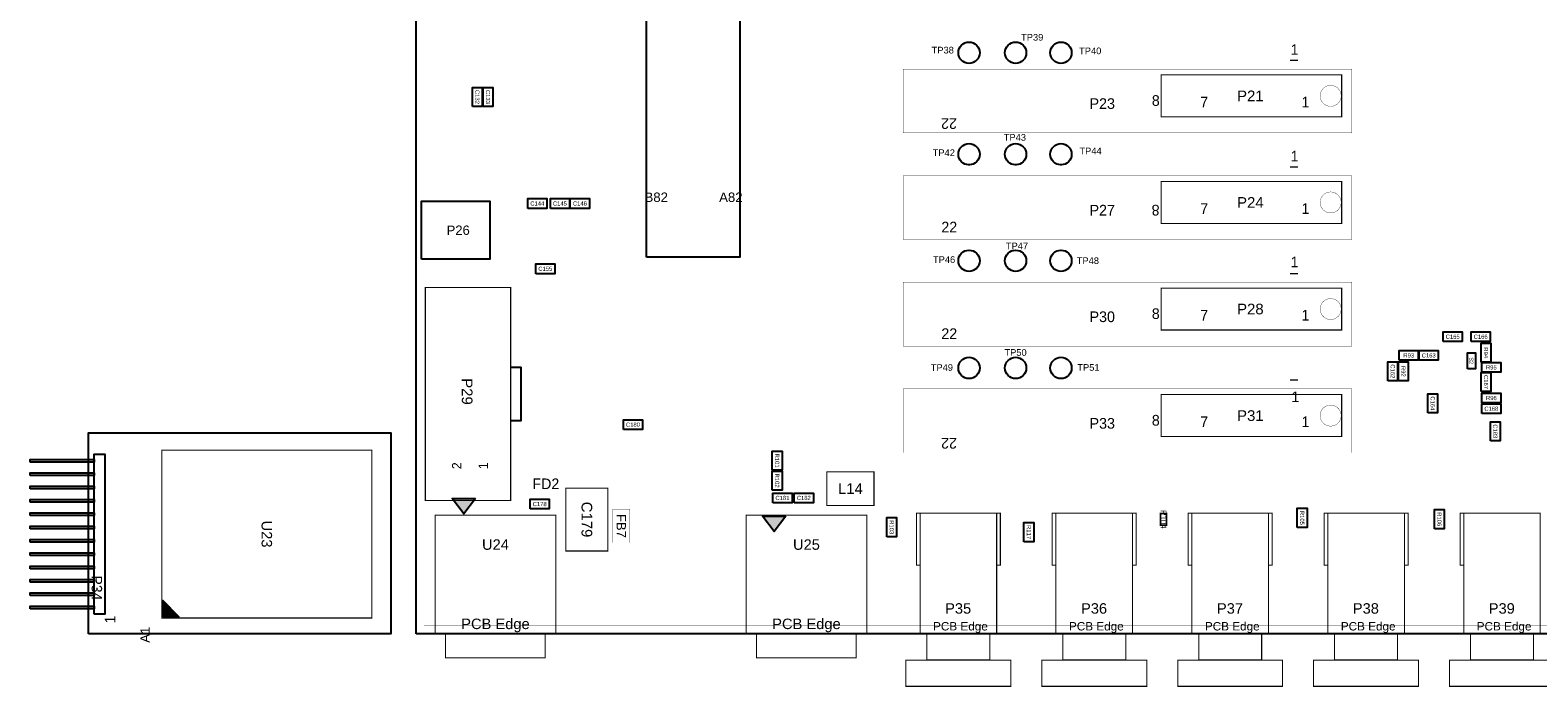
# Model space of a CAD drawing. Extents: x -37 to 194, y -5 to 175.
# Tile 1 of 7: x -37 to 107, y -5 to 58. Entities that reach past the tile are written whole.
import ezdxf
from ezdxf.enums import TextEntityAlignment as Align

# ---------------------------------------------------------------- set-up
doc = ezdxf.new("R2010")
doc.units = 0
doc.header["$MEASUREMENT"] = 0
for name, color, linetype in [('ASSEMBLY_OUTLINES_TOP', 102, 'CONTINUOUS'), ('ASSEMBLY_REF_DES_TOP', 102, 'CONTINUOUS'), ('OUTLINES', 251, 'CONTINUOUS')]:
    doc.layers.add(name, color=color, linetype=linetype)
doc.styles.add('ARIAL', font='ARIAL.TTF')
doc.styles.add('VERIBEST_GERBER_0', font='txt')

msp = doc.modelspace()

# ---------------------------------------------------------------- hatches: boundary and pattern name
at = {"layer": 'ASSEMBLY_OUTLINES_TOP'}
for points in [[(5.6825, 12.909), (4.57, 11.425667), (3.4575, 12.909)], [(35.256066, 11.22315), (34.143566, 9.739817), (33.031066, 11.22315)], [(-24.146, 1.627), (-22.598, 1.627), (-24.146, 3.175)]]:
    msp.add_hatch(color=256, dxfattribs=at).paths.add_polyline_path(points, flags=0)

# ---------------------------------------------------------------- linework, layer by layer
for points, const_width in [([(0.762, 0.762), (0.762, 169.238), (188.238, 169.238), (188.238, 0.762)], 0.0254), ([(46.428, 47.752), (46.428, 53.832), (89.2048, 53.832), (89.2048, 47.752)], 0.0254), ([(71.022828, 49.2826), (71.022828, 53.2826), (88.222828, 53.2826), (88.222828, 49.2826)], 0.1), ([(46.428, 37.592), (46.428, 43.672), (89.2048, 43.672), (89.2048, 37.592)], 0.0254), ([(71.022828, 39.1226), (71.022828, 43.1226), (88.222828, 43.1226), (88.222828, 39.1226)], 0.1), ([(0.889, 12.7), (0.889, 33.02), (9.017, 33.02), (9.017, 12.7)], 0.1016), ([(46.428, 27.432), (46.428, 33.512), (89.2048, 33.512), (89.2048, 27.432)], 0.0254), ([(71.022828, 28.9626), (71.022828, 32.9626), (88.222828, 32.9626), (88.222828, 28.9626)], 0.1), ([(46.428, 17.272), (46.428, 23.352), (89.2048, 23.352), (89.2048, 17.272)], 0.0254), ([(71.022828, 18.8026), (71.022828, 22.8026), (88.222828, 22.8026), (88.222828, 18.8026)], 0.1), ([(-24.224, 1.509), (-24.224, 17.509), (-4.224, 17.509), (-4.224, 1.509)], 0.1), ([(39.151814, 12.243054), (39.151814, 15.442946), (43.651932, 15.442946), (43.651932, 12.243054)], 0.1016), ([(14.281404, 7.896606), (14.281404, 13.896594), (18.281396, 13.896594), (18.281396, 7.896606)], 0.1016), ([(18.7452, 8.6868), (18.7452, 11.8872), (20.3708, 11.8872), (20.3708, 8.6868)], 0.0254), ([(47.689, 6.554), (47.689, 11.504), (48.039, 11.504), (48.039, 6.554)], 0.1), ([(48.039, 0.004), (48.039, 11.504), (55.339, 11.504), (55.339, 0.004)], 0.1), ([(55.339, 6.554), (55.339, 11.504), (55.689, 11.504), (55.689, 6.554)], 0.1), ([(60.643, 6.554), (60.643, 11.504), (60.993, 11.504), (60.993, 6.554)], 0.1), ([(60.993, 0.004), (60.993, 11.504), (68.293, 11.504), (68.293, 0.004)], 0.1), ([(68.293, 6.554), (68.293, 11.504), (68.643, 11.504), (68.643, 6.554)], 0.1), ([(70.9676, 10.3632), (70.9676, 11.4808), (71.5264, 11.4808), (71.5264, 10.3632)], 0.1524), ([(73.597, 6.554), (73.597, 11.504), (73.947, 11.504), (73.947, 6.554)], 0.1), ([(73.947, 0.004), (73.947, 11.504), (81.247, 11.504), (81.247, 0.004)], 0.1), ([(81.247, 6.554), (81.247, 11.504), (81.597, 11.504), (81.597, 6.554)], 0.1), ([(86.551, 6.554), (86.551, 11.504), (86.901, 11.504), (86.901, 6.554)], 0.1), ([(86.901, 0.004), (86.901, 11.504), (94.201, 11.504), (94.201, 0.004)], 0.1), ([(94.201, 6.554), (94.201, 11.504), (94.551, 11.504), (94.551, 6.554)], 0.1), ([(99.505, 6.554), (99.505, 11.504), (99.855, 11.504), (99.855, 6.554)], 0.1), ([(99.855, 0.004), (99.855, 11.504), (107.155, 11.504), (107.155, 0.004)], 0.1), ([(1.82, -0.001), (1.82, 11.299), (13.32, 11.299), (13.32, -0.001)], 0.1), ([(31.461, -0.001), (31.461, 11.299), (42.961, 11.299), (42.961, -0.001)], 0.1), ([(2.82, -2.301), (2.82, -0.001), (12.32, -0.001), (12.32, -2.301)], 0.1), ([(32.461, -2.301), (32.461, -0.001), (41.961, -0.001), (41.961, -2.301)], 0.1), ([(48.689, -2.496), (48.689, 0.004), (54.689, 0.004), (54.689, -2.496)], 0.1), ([(61.643, -2.496), (61.643, 0.004), (67.643, 0.004), (67.643, -2.496)], 0.1), ([(74.597, -2.496), (74.597, 0.004), (80.597, 0.004), (80.597, -2.496)], 0.1), ([(87.551, -2.496), (87.551, 0.004), (93.551, 0.004), (93.551, -2.496)], 0.1), ([(100.505, -2.496), (100.505, 0.004), (106.505, 0.004), (106.505, -2.496)], 0.1), ([(46.689, -5.006), (46.689, -2.506), (56.689, -2.506), (56.689, -5.006)], 0.1), ([(59.643, -5.006), (59.643, -2.506), (69.643, -2.506), (69.643, -5.006)], 0.1), ([(72.597, -5.006), (72.597, -2.506), (82.597, -2.506), (82.597, -5.006)], 0.1), ([(85.551, -5.006), (85.551, -2.506), (95.551, -2.506), (95.551, -5.006)], 0.1), ([(98.505, -5.006), (98.505, -2.506), (108.505, -2.506), (108.505, -5.006)], 0.1)]:
    msp.add_lwpolyline(points, close=True, dxfattribs=dict(at, const_width=const_width))
for points in [[(21.964476, 35.9164), (21.964476, 130.1996), (30.864476, 130.1996), (30.864476, 35.9164)], [(5.377, 50.266), (5.377, 52.096), (6.307, 52.096), (6.307, 50.266)], [(6.393, 50.266), (6.393, 52.096), (7.323, 52.096), (7.323, 50.266)], [(0.527, 35.731), (0.527, 41.231), (7.027, 41.231), (7.027, 35.731)], [(10.642, 40.556), (10.642, 41.486), (12.472, 41.486), (12.472, 40.556)], [(12.801, 40.556), (12.801, 41.486), (14.631, 41.486), (14.631, 40.556)], [(14.706, 40.556), (14.706, 41.486), (16.536, 41.486), (16.536, 40.556)], [(11.404, 34.333), (11.404, 35.263), (13.234, 35.263), (13.234, 34.333)], [(97.891, 27.856), (97.891, 28.786), (99.721, 28.786), (99.721, 27.856)], [(100.558, 27.856), (100.558, 28.786), (102.388, 28.786), (102.388, 27.856)], [(101.516, 25.882), (101.516, 27.712), (102.446, 27.712), (102.446, 25.882)], [(92.626, 24.104), (92.626, 25.934), (93.556, 25.934), (93.556, 24.104)], [(93.642, 24.104), (93.642, 25.934), (94.572, 25.934), (94.572, 24.104)], [(93.7, 26.078), (93.7, 27.008), (95.53, 27.008), (95.53, 26.078)], [(95.605, 26.078), (95.605, 27.008), (97.435, 27.008), (97.435, 26.078)], [(100.203, 25.273), (100.203, 26.797), (100.965, 26.797), (100.965, 25.273)], [(101.516, 23.088), (101.516, 24.918), (102.446, 24.918), (102.446, 23.088)], [(101.574, 24.935), (101.574, 25.865), (103.404, 25.865), (103.404, 24.935)], [(96.436, 21.056), (96.436, 22.886), (97.366, 22.886), (97.366, 21.056)], [(101.574, 22.014), (101.574, 22.944), (103.404, 22.944), (103.404, 22.014)], [(101.574, 20.998), (101.574, 21.928), (103.404, 21.928), (103.404, 20.998)], [(19.7606, 19.474), (19.7606, 20.404), (21.5906, 20.404), (21.5906, 19.474)], [(102.405, 18.389), (102.405, 20.219), (103.335, 20.219), (103.335, 18.389)], [(33.952, 15.595), (33.952, 17.425), (34.882, 17.425), (34.882, 15.595)], [(-36.7792, 16.358), (-36.7792, 16.612), (-30.6832, 16.612), (-30.6832, 16.358)], [(-30.6832, 1.88), (-30.6832, 17.12), (-29.6672, 17.12), (-29.6672, 1.88)], [(-36.7792, 15.088), (-36.7792, 15.342), (-30.6832, 15.342), (-30.6832, 15.088)], [(33.952, 13.69), (33.952, 15.52), (34.882, 15.52), (34.882, 13.69)], [(-36.7792, 13.818), (-36.7792, 14.072), (-30.6832, 14.072), (-30.6832, 13.818)], [(34.01, 12.489), (34.01, 13.419), (35.84, 13.419), (35.84, 12.489)], [(36.042, 12.489), (36.042, 13.419), (37.872, 13.419), (37.872, 12.489)], [(-36.7792, 12.548), (-36.7792, 12.802), (-30.6832, 12.802), (-30.6832, 12.548)], [(-36.7792, 11.278), (-36.7792, 11.532), (-30.6832, 11.532), (-30.6832, 11.278)], [(5.6825, 12.909), (4.57, 11.425667), (3.4575, 12.909)], [(10.8706, 11.9048), (10.8706, 12.8348), (12.7006, 12.8348), (12.7006, 11.9048)], [(83.99, 10.134), (83.99, 11.964), (84.92, 11.964), (84.92, 10.134)], [(97.071, 10.007), (97.071, 11.837), (98.001, 11.837), (98.001, 10.007)], [(-36.7792, 10.008), (-36.7792, 10.262), (-30.6832, 10.262), (-30.6832, 10.008)], [(35.256066, 11.22315), (34.143566, 9.739817), (33.031066, 11.22315)], [(44.874, 9.245), (44.874, 11.075), (45.804, 11.075), (45.804, 9.245)], [(57.9455, 8.783), (57.9455, 10.613), (58.8755, 10.613), (58.8755, 8.783)], [(-36.7792, 8.738), (-36.7792, 8.992), (-30.6832, 8.992), (-30.6832, 8.738)], [(-36.7792, 7.468), (-36.7792, 7.722), (-30.6832, 7.722), (-30.6832, 7.468)], [(-36.7792, 6.198), (-36.7792, 6.452), (-30.6832, 6.452), (-30.6832, 6.198)], [(-36.7792, 4.928), (-36.7792, 5.182), (-30.6832, 5.182), (-30.6832, 4.928)], [(-36.7792, 3.658), (-36.7792, 3.912), (-30.6832, 3.912), (-30.6832, 3.658)], [(-24.146, 1.627), (-22.598, 1.627), (-24.146, 3.175)], [(-36.7792, 2.388), (-36.7792, 2.642), (-30.6832, 2.642), (-30.6832, 2.388)]]:
    msp.add_lwpolyline(points, close=True, dxfattribs=at)
for points, const_width in [([(51.689, 55.3974, -1), (53.721, 55.3974, -1)], 0.127), ([(56.134, 55.3974, -1), (58.166, 55.3974, -1)], 0.127), ([(60.452, 55.3974, -1), (62.484, 55.3974, -1)], 0.127), ([(86.172828, 51.2826, -1), (88.172828, 51.2826, -1)], 0.03), ([(51.689, 45.72, -1), (53.721, 45.72, -1)], 0.127), ([(56.134, 45.72, -1), (58.166, 45.72, -1)], 0.127), ([(60.452, 45.72, -1), (62.484, 45.72, -1)], 0.127), ([(86.172828, 41.1226, -1), (88.172828, 41.1226, -1)], 0.03), ([(51.689, 35.56, -1), (53.721, 35.56, -1)], 0.127), ([(56.134, 35.56, -1), (58.166, 35.56, -1)], 0.127), ([(60.452, 35.56, -1), (62.484, 35.56, -1)], 0.127), ([(86.172828, 30.9626, -1), (88.172828, 30.9626, -1)], 0.03), ([(51.689, 25.3492, -1), (53.721, 25.3492, -1)], 0.127), ([(56.134, 25.3492, -1), (58.166, 25.3492, -1)], 0.127), ([(60.452, 25.3492, -1), (62.484, 25.3492, -1)], 0.127), ([(86.172828, 20.8026, -1), (88.172828, 20.8026, -1)], 0.03)]:
    msp.add_lwpolyline(points, format="xyb", close=True, dxfattribs=dict(at, const_width=const_width))
at = {"layer": 'ASSEMBLY_OUTLINES_TOP', "const_width": 0.13}
for points in [[(83.292828, 54.6626), (84.072828, 54.6626)], [(83.292828, 44.5026), (84.072828, 44.5026)], [(83.292828, 34.3426), (84.072828, 34.3426)], [(83.292828, 24.1826), (84.072828, 24.1826)]]:
    msp.add_lwpolyline(points, dxfattribs=at)
at = {"layer": 'ASSEMBLY_OUTLINES_TOP'}
msp.add_lwpolyline([(9.017, 20.32), (10.033, 20.32), (10.033, 25.4), (9.017, 25.4)], dxfattribs=at)
for centre in [(52.705, 55.3974), (57.15, 55.3974), (61.468, 55.3974), (52.705, 45.72), (57.15, 45.72), (61.468, 45.72), (52.705, 35.56), (57.15, 35.56), (61.468, 35.56), (52.705, 25.3492), (57.15, 25.3492), (61.468, 25.3492)]:
    msp.add_circle(centre, 1.016, dxfattribs=at)
at = {"layer": 'OUTLINES'}
for points in [[(0, 0), (0, 169.999914), (189, 169.999914), (189, 0)], [(-31.209996, 0), (-31.209996, 19.14652), (-2.400046, 19.14652), (-2.400046, 0)]]:
    msp.add_lwpolyline(points, close=True, dxfattribs=at)

# ---------------------------------------------------------------- texts
at = {"layer": 'ASSEMBLY_OUTLINES_TOP'}
for s, height, style, p in [('1', 1, 'VERIBEST_GERBER_0', (83.73908, 55.703505)), ('8', 1.016, 'VERIBEST_GERBER_0', (70.507936, 50.838328)), ('7', 1.016, 'VERIBEST_GERBER_0', (75.121846, 50.694818)), ('1', 1.016, 'VERIBEST_GERBER_0', (84.773794, 50.69482)), ('1', 1, 'VERIBEST_GERBER_0', (83.73908, 45.543505)), ('B82', 0.9, 'ARIAL', (22.895421, 41.619055)), ('A82', 0.9, 'ARIAL', (30.007421, 41.619055)), ('7', 1.016, 'VERIBEST_GERBER_0', (75.121846, 40.534818)), ('1', 1.016, 'VERIBEST_GERBER_0', (84.773794, 40.53482)), ('22', 1.016, 'VERIBEST_GERBER_0', (50.822936, 38.773328)), ('1', 1, 'VERIBEST_GERBER_0', (83.73908, 35.450939)), ('8', 1.016, 'VERIBEST_GERBER_0', (70.507936, 30.518328)), ('7', 1.016, 'VERIBEST_GERBER_0', (75.121846, 30.374818)), ('1', 1.016, 'VERIBEST_GERBER_0', (84.773794, 30.37482)), ('22', 1.016, 'VERIBEST_GERBER_0', (50.822936, 28.613328)), ('1', 1, 'VERIBEST_GERBER_0', (83.806514, 22.593579)), ('8', 1.016, 'VERIBEST_GERBER_0', (70.507936, 20.358328)), ('7', 1.016, 'VERIBEST_GERBER_0', (75.121846, 20.214818)), ('1', 1.016, 'VERIBEST_GERBER_0', (84.773794, 20.21482)), ('PCB Edge', 1, 'ARIAL', (7.57, 0.949)), ('PCB Edge', 1, 'ARIAL', (37.211, 0.949)), ('PCB Edge', 0.8, 'ARIAL', (51.889, 0.719)), ('PCB Edge', 0.8, 'ARIAL', (64.843, 0.719)), ('PCB Edge', 0.8, 'ARIAL', (77.797, 0.719)), ('PCB Edge', 0.8, 'ARIAL', (90.751, 0.719)), ('PCB Edge', 0.8, 'ARIAL', (103.705, 0.719))]:
    msp.add_text(s, height=height, dxfattribs=dict(at, style=style)).set_placement(p, align=Align.MIDDLE_CENTER)
for s, height, rotation, style, p in [('22', 1.016, 180, 'VERIBEST_GERBER_0', (50.8, 48.641)), ('8', 1.016, 180, 'VERIBEST_GERBER_0', (70.485, 40.386)), ('22', 1.016, 180, 'VERIBEST_GERBER_0', (50.8, 18.161)), ('2', 0.889, 90, 'VERIBEST_GERBER_0', (3.877056, 16.021558)), ('1', 0.889, 90, 'VERIBEST_GERBER_0', (6.417056, 16.021558)), ('A1', 0.9, 90, 'ARIAL', (-25.824, -0.091))]:
    msp.add_text(s, height=height, rotation=rotation, dxfattribs=dict(at, style=style)).set_placement(p, align=Align.MIDDLE_CENTER)
at = {"layer": 'ASSEMBLY_OUTLINES_TOP', "style": 'VERIBEST_GERBER_0'}
msp.add_text('1', height=1.016, rotation=90, dxfattribs=at).set_placement((-29.6672, 0.991), align=Align.TOP_LEFT)
at = {"layer": 'ASSEMBLY_REF_DES_TOP', "style": 'ARIAL'}
for s, p in [('TP39', (57.66742, 57.18618)), ('TP38', (49.140418, 55.958898)), ('TP40', (63.196987, 55.891464)), ('TP43', (56.015287, 47.643648)), ('TP42', (49.241569, 46.180347)), ('TP44', (63.230704, 46.348932)), ('TP46', (49.27037, 35.993824)), ('TP47', (56.217589, 37.292585)), ('TP48', (62.972207, 35.885479)), ('TP50', (56.082721, 27.13798)), ('TP49', (49.056829, 25.704351)), ('TP51', (63.028402, 25.708396))]:
    msp.add_text(s, height=0.635, dxfattribs=at).set_placement(p, align=Align.TOP_LEFT)
at = {"layer": 'ASSEMBLY_REF_DES_TOP'}
for s, height, style, p in [('C132', 0.4, 'ARIAL', (5.842, 51.181)), ('C133', 0.4, 'ARIAL', (6.858, 51.181)), ('S2', 0.381, 'ARIAL', (100.584, 26.035)), ('R94', 0.4, 'ARIAL', (101.981, 26.797)), ('C162', 0.4, 'ARIAL', (93.091, 25.019)), ('R92', 0.4, 'ARIAL', (94.107, 25.019)), ('C167', 0.4, 'ARIAL', (101.981, 24.003)), ('P29', 1.016, 'ARIAL', (4.87299, 23.10003)), ('C164', 0.4, 'ARIAL', (96.901, 21.971)), ('C183', 0.4, 'ARIAL', (102.87, 19.304)), ('R101', 0.4, 'ARIAL', (34.417, 16.51)), ('R102', 0.4, 'ARIAL', (34.417, 14.605)), ('C179', 1.016, 'ARIAL', (16.2814, 10.8966)), ('R104', 0.5588, 'VERIBEST_GERBER_0', (71.247, 10.922)), ('R105', 0.4, 'ARIAL', (84.455, 11.049)), ('U23', 1, 'ARIAL', (-14.224, 9.509)), ('FB7', 0.889, 'ARIAL', (19.558, 10.287)), ('R103', 0.4, 'ARIAL', (45.339, 10.16)), ('R117', 0.4, 'ARIAL', (58.4105, 9.698)), ('R106', 0.4, 'ARIAL', (97.536, 10.922))]:
    msp.add_text(s, height=height, rotation=270, dxfattribs=dict(at, style=style)).set_placement(p, align=Align.MIDDLE_CENTER)
for s, height, style, p in [('P21', 1.016, 'ARIAL', (79.522828, 51.2826)), ('P23', 1.016, 'VERIBEST_GERBER_0', (65.405, 50.546)), ('C144', 0.4, 'ARIAL', (11.557, 41.021)), ('C145', 0.4, 'ARIAL', (13.716, 41.021)), ('C146', 0.4, 'ARIAL', (15.621, 41.021)), ('P27', 1.016, 'VERIBEST_GERBER_0', (65.405, 40.386)), ('P24', 1.016, 'ARIAL', (79.522828, 41.1226)), ('P26', 0.89, 'ARIAL', (4.018476, 38.478183)), ('C155', 0.4, 'ARIAL', (12.319, 34.798)), ('P30', 1.016, 'VERIBEST_GERBER_0', (65.405, 30.226)), ('P28', 1.016, 'ARIAL', (79.522828, 30.9626)), ('C165', 0.4, 'ARIAL', (98.806, 28.321)), ('C166', 0.4, 'ARIAL', (101.473, 28.321)), ('R93', 0.4, 'ARIAL', (94.615, 26.543)), ('C163', 0.4, 'ARIAL', (96.52, 26.543)), ('R95', 0.4, 'ARIAL', (102.489, 25.4)), ('C168', 0.4, 'ARIAL', (102.489, 21.463)), ('R96', 0.4, 'ARIAL', (102.489, 22.479)), ('C180', 0.4, 'ARIAL', (20.6756, 19.939)), ('P33', 1.016, 'VERIBEST_GERBER_0', (65.405, 20.066)), ('P31', 1.016, 'ARIAL', (79.522828, 20.8026)), ('FD2', 1.016, 'VERIBEST_GERBER_0', (12.3698, 14.3002)), ('C181', 0.4, 'ARIAL', (34.925, 12.954)), ('C182', 0.4, 'ARIAL', (36.957, 12.954)), ('L14', 1.016, 'ARIAL', (41.402, 13.843)), ('C178', 0.4, 'ARIAL', (11.7856, 12.3698)), ('U24', 1, 'ARIAL', (7.57, 8.509)), ('U25', 1, 'ARIAL', (37.211, 8.509)), ('P35', 1, 'ARIAL', (51.669, 2.419)), ('P36', 1, 'ARIAL', (64.623, 2.419)), ('P37', 1, 'ARIAL', (77.577, 2.419)), ('P38', 1, 'ARIAL', (90.531, 2.419)), ('P39', 1, 'ARIAL', (103.485, 2.419))]:
    msp.add_text(s, height=height, dxfattribs=dict(at, style=style)).set_placement(p, align=Align.MIDDLE_CENTER)
at = {"layer": 'ASSEMBLY_REF_DES_TOP', "style": 'VERIBEST_GERBER_0'}
msp.add_text('P34', height=1, rotation=270, dxfattribs=at).set_placement((-29.9212, 5.563), align=Align.TOP_LEFT)

doc.saveas('drawing.dxf')
